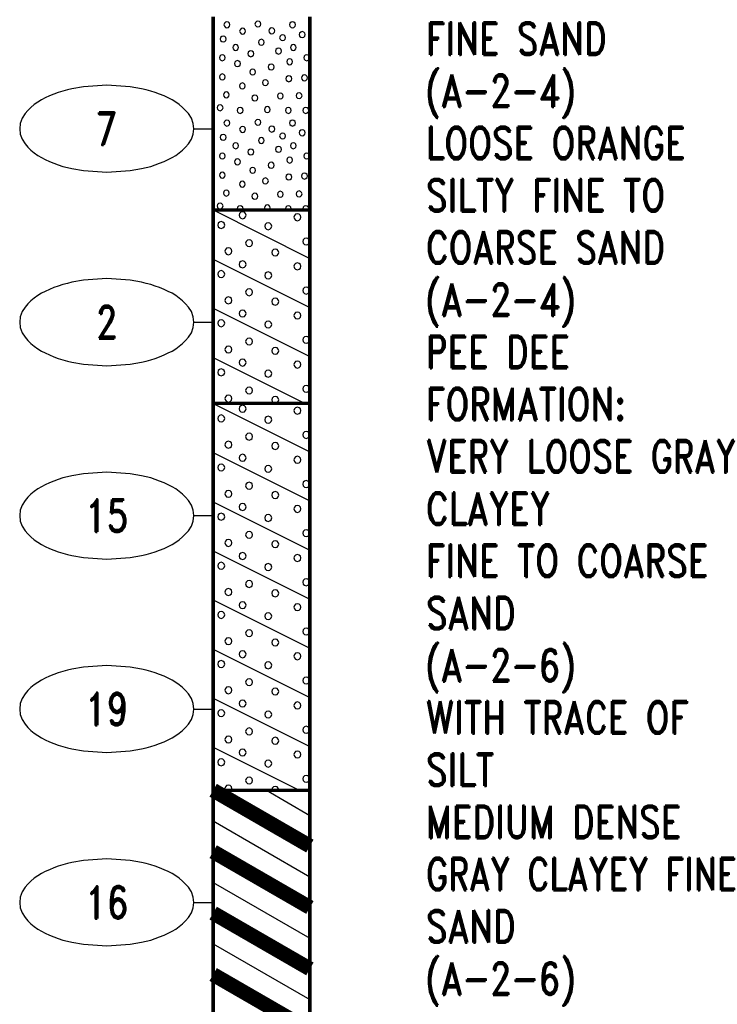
# Model space of a CAD drawing. Extents: x -12 to 875, y 346 to 518.
# Tile 5 of 10: x 413 to 449, y 425 to 475. Entities that reach past the tile are written whole.
import ezdxf
from ezdxf.enums import TextEntityAlignment as Align

# ---------------------------------------------------------------- set-up
doc = ezdxf.new("R2010")
doc.units = 0
doc.linetypes.add('Solid', pattern=[0])
doc.layers.get('0').update_dxf_attribs({"linetype": 'Solid'})
doc.layers.add('EB1-C', color=4, linetype='Solid')
doc.styles.add('ROMAND', font='romand', dxfattribs={"height": 1})

# ---------------------------------------------------------------- blocks, each defined once
blk = doc.blocks.new('DGRFC_NCDOT$NVALUE$ELLIPS')
at = {"color": 7, "linetype": 'Solid'}
blk.add_lwpolyline([(0, -2.5), (1.337, -2.407), (1.998, -2.292), (2.262, -2.231), (2.524, -2.16), (2.783, -2.078), (3.038, -1.985), (3.289, -1.882), (3.536, -1.768), (3.755, -1.657), (3.965, -1.529), (4.165, -1.386), (4.353, -1.227), (4.528, -1.054), (4.689, -0.869), (4.858, -0.606), (4.964, -0.311), (5, 0), (4.964, 0.311), (4.858, 0.606), (4.689, 0.869), (4.528, 1.054), (4.353, 1.227), (4.165, 1.386), (3.965, 1.529), (3.755, 1.657), (3.536, 1.768), (3.289, 1.882), (3.038, 1.985), (2.783, 2.078), (2.524, 2.16), (2.262, 2.231), (1.998, 2.292), (1.337, 2.407), (0, 2.5), (-1.337, 2.407), (-1.998, 2.292), (-2.262, 2.231), (-2.524, 2.16), (-2.783, 2.078), (-3.038, 1.985), (-3.289, 1.882), (-3.536, 1.768), (-3.755, 1.657), (-3.965, 1.529), (-4.165, 1.386), (-4.353, 1.227), (-4.528, 1.054), (-4.689, 0.869), (-4.858, 0.606), (-4.964, 0.311), (-5, 0), (-4.964, -0.311), (-4.858, -0.606), (-4.689, -0.869), (-4.528, -1.054), (-4.353, -1.227), (-4.165, -1.386), (-3.965, -1.529), (-3.755, -1.657), (-3.536, -1.768), (-3.289, -1.882), (-3.038, -1.985), (-2.783, -2.078), (-2.524, -2.16), (-2.262, -2.231), (-1.998, -2.292), (-1.337, -2.407), (0, -2.5)], dxfattribs=at)

msp = doc.modelspace()

# ---------------------------------------------------------------- linework, layer by layer
at = {"layer": 'EB1-C', "color": 7, "linetype": 'Solid', "const_width": 0.178}
for points in [[(422.773, 475.6), (422.773, 465.6)], [(427.773, 465.6), (427.773, 475.6)], [(422.773, 465.6), (427.773, 465.6)], [(422.773, 465.6), (422.773, 455.6)], [(427.773, 455.6), (427.773, 465.6)], [(422.773, 455.6), (427.773, 455.6)], [(422.773, 455.6), (422.773, 435.6)], [(427.773, 435.6), (427.773, 455.6)], [(422.773, 435.6), (427.773, 435.6)], [(422.773, 435.6), (422.773, 415.6)], [(427.773, 415.6), (427.773, 435.6)]]:
    msp.add_lwpolyline(points, dxfattribs=at)
at = {"layer": 'EB1-C', "color": 2, "linetype": 'Solid'}
for points in [[(423.637, 475.175), (423.616, 475.251), (423.561, 475.307), (423.484, 475.327), (423.408, 475.307), (423.352, 475.251), (423.332, 475.175), (423.352, 475.099), (423.408, 475.043), (423.484, 475.022), (423.561, 475.043), (423.616, 475.099), (423.637, 475.175)], [(424.447, 474.844), (424.426, 474.92), (424.371, 474.976), (424.294, 474.997), (424.218, 474.976), (424.162, 474.92), (424.142, 474.844), (424.162, 474.768), (424.218, 474.712), (424.294, 474.692), (424.371, 474.712), (424.426, 474.768), (424.447, 474.844)], [(425.239, 475.214), (425.218, 475.29), (425.163, 475.346), (425.086, 475.366), (425.01, 475.346), (424.954, 475.29), (424.934, 475.214), (424.954, 475.138), (425.01, 475.082), (425.086, 475.062), (425.163, 475.082), (425.218, 475.138), (425.239, 475.214)], [(425.957, 474.862), (425.937, 474.938), (425.881, 474.994), (425.805, 475.015), (425.728, 474.994), (425.673, 474.938), (425.652, 474.862), (425.673, 474.786), (425.728, 474.73), (425.805, 474.71), (425.881, 474.73), (425.937, 474.786), (425.957, 474.862)], [(427.026, 475.175), (427.006, 475.251), (426.95, 475.307), (426.874, 475.327), (426.798, 475.307), (426.742, 475.251), (426.721, 475.175), (426.742, 475.098), (426.798, 475.043), (426.874, 475.022), (426.95, 475.043), (427.006, 475.098), (427.026, 475.175)], [(423.445, 474.439), (423.424, 474.515), (423.368, 474.571), (423.292, 474.591), (423.216, 474.571), (423.16, 474.515), (423.14, 474.439), (423.16, 474.363), (423.216, 474.307), (423.292, 474.287), (423.368, 474.307), (423.424, 474.363), (423.445, 474.439)], [(426.513, 474.508), (426.493, 474.584), (426.437, 474.64), (426.361, 474.66), (426.285, 474.64), (426.229, 474.584), (426.209, 474.508), (426.229, 474.431), (426.285, 474.376), (426.361, 474.355), (426.437, 474.376), (426.493, 474.431), (426.513, 474.508)], [(427.528, 474.67), (427.507, 474.747), (427.452, 474.802), (427.375, 474.823), (427.299, 474.802), (427.243, 474.747), (427.223, 474.67), (427.243, 474.594), (427.299, 474.538), (427.375, 474.518), (427.452, 474.538), (427.507, 474.594), (427.528, 474.67)], [(424.09, 474.002), (424.07, 474.078), (424.014, 474.134), (423.938, 474.154), (423.862, 474.134), (423.806, 474.078), (423.786, 474.002), (423.806, 473.926), (423.862, 473.87), (423.938, 473.849), (424.014, 473.87), (424.07, 473.926), (424.09, 474.002)], [(425.417, 474.273), (425.396, 474.349), (425.34, 474.405), (425.264, 474.425), (425.188, 474.405), (425.132, 474.349), (425.112, 474.273), (425.132, 474.196), (425.188, 474.141), (425.264, 474.12), (425.34, 474.141), (425.396, 474.196), (425.417, 474.273)], [(426.305, 473.816), (426.284, 473.892), (426.229, 473.948), (426.152, 473.969), (426.076, 473.948), (426.02, 473.892), (426, 473.816), (426.02, 473.74), (426.076, 473.684), (426.152, 473.664), (426.229, 473.684), (426.284, 473.74), (426.305, 473.816)], [(427.068, 474.002), (427.047, 474.078), (426.991, 474.134), (426.915, 474.154), (426.839, 474.134), (426.783, 474.078), (426.763, 474.002), (426.783, 473.926), (426.839, 473.87), (426.915, 473.849), (426.991, 473.87), (427.047, 473.926), (427.068, 474.002)], [(423.399, 473.47), (423.378, 473.547), (423.323, 473.602), (423.246, 473.623), (423.17, 473.602), (423.114, 473.547), (423.094, 473.47), (423.114, 473.394), (423.17, 473.338), (423.246, 473.318), (423.323, 473.338), (423.378, 473.394), (423.399, 473.47)], [(424.873, 473.679), (424.853, 473.755), (424.797, 473.811), (424.721, 473.831), (424.645, 473.811), (424.589, 473.755), (424.569, 473.679), (424.589, 473.603), (424.645, 473.547), (424.721, 473.526), (424.797, 473.547), (424.853, 473.603), (424.873, 473.679)], [(427.759, 473.47), (427.739, 473.547), (427.683, 473.602), (427.607, 473.623), (427.531, 473.602), (427.475, 473.547), (427.454, 473.47), (427.475, 473.394), (427.531, 473.338), (427.607, 473.318), (427.683, 473.338), (427.739, 473.394), (427.759, 473.47)], [(424.182, 473.17), (424.161, 473.247), (424.106, 473.302), (424.029, 473.323), (423.953, 473.302), (423.897, 473.247), (423.877, 473.17), (423.897, 473.094), (423.953, 473.038), (424.029, 473.018), (424.106, 473.038), (424.161, 473.094), (424.182, 473.17)], [(425.926, 472.995), (425.906, 473.071), (425.85, 473.127), (425.774, 473.147), (425.697, 473.127), (425.642, 473.071), (425.621, 472.995), (425.642, 472.919), (425.697, 472.863), (425.774, 472.842), (425.85, 472.863), (425.906, 472.919), (425.926, 472.995)], [(426.882, 473.262), (426.862, 473.338), (426.806, 473.394), (426.73, 473.414), (426.653, 473.394), (426.598, 473.338), (426.577, 473.262), (426.598, 473.186), (426.653, 473.13), (426.73, 473.109), (426.806, 473.13), (426.862, 473.186), (426.882, 473.262)], [(423.399, 472.479), (423.378, 472.555), (423.323, 472.611), (423.246, 472.631), (423.17, 472.611), (423.114, 472.555), (423.094, 472.479), (423.114, 472.403), (423.17, 472.347), (423.246, 472.326), (423.323, 472.347), (423.378, 472.403), (423.399, 472.479)], [(424.97, 472.733), (424.95, 472.809), (424.894, 472.865), (424.818, 472.885), (424.741, 472.865), (424.686, 472.809), (424.665, 472.733), (424.686, 472.657), (424.741, 472.601), (424.818, 472.581), (424.894, 472.601), (424.95, 472.657), (424.97, 472.733)], [(426.836, 472.385), (426.816, 472.461), (426.76, 472.517), (426.684, 472.537), (426.608, 472.517), (426.552, 472.461), (426.531, 472.385), (426.552, 472.308), (426.608, 472.253), (426.684, 472.232), (426.76, 472.253), (426.816, 472.308), (426.836, 472.385)], [(427.645, 472.433), (427.624, 472.509), (427.569, 472.565), (427.492, 472.585), (427.416, 472.565), (427.36, 472.509), (427.34, 472.433), (427.36, 472.357), (427.416, 472.301), (427.492, 472.281), (427.569, 472.301), (427.624, 472.357), (427.645, 472.433)], [(424.436, 472.016), (424.416, 472.092), (424.36, 472.148), (424.284, 472.168), (424.208, 472.148), (424.152, 472.092), (424.131, 472.016), (424.152, 471.94), (424.208, 471.884), (424.284, 471.864), (424.36, 471.884), (424.416, 471.94), (424.436, 472.016)], [(425.626, 472.184), (425.606, 472.26), (425.55, 472.316), (425.474, 472.336), (425.397, 472.316), (425.342, 472.26), (425.321, 472.184), (425.342, 472.108), (425.397, 472.052), (425.474, 472.031), (425.55, 472.052), (425.606, 472.108), (425.626, 472.184)], [(423.605, 471.553), (423.584, 471.629), (423.528, 471.685), (423.452, 471.706), (423.376, 471.685), (423.32, 471.629), (423.3, 471.553), (423.32, 471.477), (423.376, 471.421), (423.452, 471.401), (423.528, 471.421), (423.584, 471.477), (423.605, 471.553)], [(425.082, 471.393), (425.061, 471.469), (425.006, 471.525), (424.93, 471.545), (424.853, 471.525), (424.798, 471.469), (424.777, 471.393), (424.798, 471.317), (424.853, 471.261), (424.93, 471.241), (425.006, 471.261), (425.061, 471.317), (425.082, 471.393)], [(426.396, 471.495), (426.376, 471.571), (426.32, 471.627), (426.244, 471.647), (426.168, 471.627), (426.112, 471.571), (426.092, 471.495), (426.112, 471.419), (426.168, 471.363), (426.244, 471.342), (426.32, 471.363), (426.376, 471.419), (426.396, 471.495)], [(427.368, 471.51), (427.347, 471.586), (427.291, 471.642), (427.215, 471.662), (427.139, 471.642), (427.083, 471.586), (427.063, 471.51), (427.083, 471.434), (427.139, 471.378), (427.215, 471.358), (427.291, 471.378), (427.347, 471.434), (427.368, 471.51)], [(423.282, 470.887), (423.261, 470.963), (423.206, 471.019), (423.129, 471.04), (423.053, 471.019), (422.997, 470.963), (422.977, 470.887), (422.997, 470.811), (423.053, 470.755), (423.129, 470.735), (423.206, 470.755), (423.261, 470.811), (423.282, 470.887)], [(424.319, 470.747), (424.299, 470.823), (424.243, 470.879), (424.167, 470.9), (424.091, 470.879), (424.035, 470.823), (424.014, 470.747), (424.035, 470.671), (424.091, 470.615), (424.167, 470.595), (424.243, 470.615), (424.299, 470.671), (424.319, 470.747)], [(425.728, 470.793), (425.707, 470.869), (425.652, 470.925), (425.575, 470.945), (425.499, 470.925), (425.443, 470.869), (425.423, 470.793), (425.443, 470.717), (425.499, 470.661), (425.575, 470.641), (425.652, 470.661), (425.707, 470.717), (425.728, 470.793)], [(426.813, 470.747), (426.793, 470.823), (426.737, 470.879), (426.661, 470.9), (426.585, 470.879), (426.529, 470.823), (426.509, 470.747), (426.529, 470.671), (426.585, 470.615), (426.661, 470.595), (426.737, 470.615), (426.793, 470.671), (426.813, 470.747)], [(427.713, 470.747), (427.693, 470.823), (427.637, 470.879), (427.561, 470.9), (427.485, 470.879), (427.429, 470.823), (427.409, 470.747), (427.429, 470.671), (427.485, 470.615), (427.561, 470.595), (427.637, 470.615), (427.693, 470.671), (427.713, 470.747)], [(423.637, 470.095), (423.616, 470.171), (423.561, 470.227), (423.484, 470.247), (423.408, 470.227), (423.352, 470.171), (423.332, 470.095), (423.352, 470.019), (423.408, 469.963), (423.484, 469.942), (423.561, 469.963), (423.616, 470.019), (423.637, 470.095)], [(424.447, 469.764), (424.426, 469.84), (424.371, 469.896), (424.294, 469.917), (424.218, 469.896), (424.162, 469.84), (424.142, 469.764), (424.162, 469.688), (424.218, 469.632), (424.294, 469.612), (424.371, 469.632), (424.426, 469.688), (424.447, 469.764)], [(425.239, 470.134), (425.218, 470.21), (425.163, 470.266), (425.086, 470.286), (425.01, 470.266), (424.954, 470.21), (424.934, 470.134), (424.954, 470.058), (425.01, 470.002), (425.086, 469.982), (425.163, 470.002), (425.218, 470.058), (425.239, 470.134)], [(425.957, 469.782), (425.937, 469.858), (425.881, 469.914), (425.805, 469.935), (425.728, 469.914), (425.673, 469.858), (425.652, 469.782), (425.673, 469.706), (425.728, 469.65), (425.805, 469.63), (425.881, 469.65), (425.937, 469.706), (425.957, 469.782)], [(427.026, 470.095), (427.006, 470.171), (426.95, 470.227), (426.874, 470.247), (426.798, 470.227), (426.742, 470.171), (426.721, 470.095), (426.742, 470.018), (426.798, 469.963), (426.874, 469.942), (426.95, 469.963), (427.006, 470.018), (427.026, 470.095)], [(423.445, 469.359), (423.424, 469.435), (423.368, 469.491), (423.292, 469.511), (423.216, 469.491), (423.16, 469.435), (423.14, 469.359), (423.16, 469.283), (423.216, 469.227), (423.292, 469.207), (423.368, 469.227), (423.424, 469.283), (423.445, 469.359)], [(426.513, 469.428), (426.493, 469.504), (426.437, 469.56), (426.361, 469.58), (426.285, 469.56), (426.229, 469.504), (426.209, 469.428), (426.229, 469.351), (426.285, 469.296), (426.361, 469.275), (426.437, 469.296), (426.493, 469.351), (426.513, 469.428)], [(427.528, 469.59), (427.507, 469.667), (427.452, 469.722), (427.375, 469.743), (427.299, 469.722), (427.243, 469.667), (427.223, 469.59), (427.243, 469.514), (427.299, 469.458), (427.375, 469.438), (427.452, 469.458), (427.507, 469.514), (427.528, 469.59)], [(424.09, 468.922), (424.07, 468.998), (424.014, 469.054), (423.938, 469.074), (423.862, 469.054), (423.806, 468.998), (423.786, 468.922), (423.806, 468.846), (423.862, 468.79), (423.938, 468.769), (424.014, 468.79), (424.07, 468.846), (424.09, 468.922)], [(425.417, 469.193), (425.396, 469.269), (425.34, 469.325), (425.264, 469.345), (425.188, 469.325), (425.132, 469.269), (425.112, 469.193), (425.132, 469.116), (425.188, 469.061), (425.264, 469.04), (425.34, 469.061), (425.396, 469.116), (425.417, 469.193)], [(426.305, 468.736), (426.284, 468.812), (426.229, 468.868), (426.152, 468.889), (426.076, 468.868), (426.02, 468.812), (426, 468.736), (426.02, 468.66), (426.076, 468.604), (426.152, 468.584), (426.229, 468.604), (426.284, 468.66), (426.305, 468.736)], [(427.068, 468.922), (427.047, 468.998), (426.991, 469.054), (426.915, 469.074), (426.839, 469.054), (426.783, 468.998), (426.763, 468.922), (426.783, 468.846), (426.839, 468.79), (426.915, 468.769), (426.991, 468.79), (427.047, 468.846), (427.068, 468.922)], [(423.399, 468.39), (423.378, 468.467), (423.323, 468.522), (423.246, 468.543), (423.17, 468.522), (423.114, 468.467), (423.094, 468.39), (423.114, 468.314), (423.17, 468.258), (423.246, 468.238), (423.323, 468.258), (423.378, 468.314), (423.399, 468.39)], [(424.873, 468.599), (424.853, 468.675), (424.797, 468.731), (424.721, 468.751), (424.645, 468.731), (424.589, 468.675), (424.569, 468.599), (424.589, 468.523), (424.645, 468.467), (424.721, 468.446), (424.797, 468.467), (424.853, 468.523), (424.873, 468.599)], [(426.882, 468.182), (426.862, 468.258), (426.806, 468.314), (426.73, 468.334), (426.653, 468.314), (426.598, 468.258), (426.577, 468.182), (426.598, 468.106), (426.653, 468.05), (426.73, 468.029), (426.806, 468.05), (426.862, 468.106), (426.882, 468.182)], [(427.759, 468.39), (427.739, 468.467), (427.683, 468.522), (427.607, 468.543), (427.531, 468.522), (427.475, 468.467), (427.454, 468.39), (427.475, 468.314), (427.531, 468.258), (427.607, 468.238), (427.683, 468.258), (427.739, 468.314), (427.759, 468.39)], [(424.182, 468.09), (424.161, 468.167), (424.106, 468.222), (424.029, 468.243), (423.953, 468.222), (423.897, 468.167), (423.877, 468.09), (423.897, 468.014), (423.953, 467.958), (424.029, 467.938), (424.106, 467.958), (424.161, 468.014), (424.182, 468.09)], [(425.926, 467.915), (425.906, 467.991), (425.85, 468.047), (425.774, 468.067), (425.697, 468.047), (425.642, 467.991), (425.621, 467.915), (425.642, 467.839), (425.697, 467.783), (425.774, 467.762), (425.85, 467.783), (425.906, 467.839), (425.926, 467.915)], [(423.399, 467.399), (423.378, 467.475), (423.323, 467.531), (423.246, 467.551), (423.17, 467.531), (423.114, 467.475), (423.094, 467.399), (423.114, 467.323), (423.17, 467.267), (423.246, 467.246), (423.323, 467.267), (423.378, 467.323), (423.399, 467.399)], [(424.97, 467.653), (424.95, 467.729), (424.894, 467.785), (424.818, 467.805), (424.741, 467.785), (424.686, 467.729), (424.665, 467.653), (424.686, 467.577), (424.741, 467.521), (424.818, 467.501), (424.894, 467.521), (424.95, 467.577), (424.97, 467.653)], [(426.836, 467.305), (426.816, 467.381), (426.76, 467.437), (426.684, 467.457), (426.608, 467.437), (426.552, 467.381), (426.531, 467.305), (426.552, 467.228), (426.608, 467.173), (426.684, 467.152), (426.76, 467.173), (426.816, 467.228), (426.836, 467.305)], [(427.645, 467.353), (427.624, 467.429), (427.569, 467.485), (427.492, 467.505), (427.416, 467.485), (427.36, 467.429), (427.34, 467.353), (427.36, 467.277), (427.416, 467.221), (427.492, 467.201), (427.569, 467.221), (427.624, 467.277), (427.645, 467.353)], [(424.436, 466.936), (424.416, 467.012), (424.36, 467.068), (424.284, 467.088), (424.208, 467.068), (424.152, 467.012), (424.131, 466.936), (424.152, 466.86), (424.208, 466.804), (424.284, 466.784), (424.36, 466.804), (424.416, 466.86), (424.436, 466.936)], [(425.626, 467.104), (425.606, 467.18), (425.55, 467.236), (425.474, 467.256), (425.397, 467.236), (425.342, 467.18), (425.321, 467.104), (425.342, 467.028), (425.397, 466.972), (425.474, 466.951), (425.55, 466.972), (425.606, 467.028), (425.626, 467.104)], [(423.605, 466.473), (423.584, 466.549), (423.528, 466.605), (423.452, 466.626), (423.376, 466.605), (423.32, 466.549), (423.3, 466.473), (423.32, 466.397), (423.376, 466.341), (423.452, 466.321), (423.528, 466.341), (423.584, 466.397), (423.605, 466.473)], [(425.082, 466.313), (425.061, 466.389), (425.006, 466.445), (424.93, 466.465), (424.853, 466.445), (424.798, 466.389), (424.777, 466.313), (424.798, 466.237), (424.853, 466.181), (424.93, 466.161), (425.006, 466.181), (425.061, 466.237), (425.082, 466.313)], [(426.396, 466.415), (426.376, 466.491), (426.32, 466.547), (426.244, 466.567), (426.168, 466.547), (426.112, 466.491), (426.092, 466.415), (426.112, 466.339), (426.168, 466.283), (426.244, 466.262), (426.32, 466.283), (426.376, 466.339), (426.396, 466.415)], [(427.368, 466.43), (427.347, 466.506), (427.291, 466.562), (427.215, 466.582), (427.139, 466.562), (427.083, 466.506), (427.063, 466.43), (427.083, 466.354), (427.139, 466.298), (427.215, 466.278), (427.291, 466.298), (427.347, 466.354), (427.368, 466.43)], [(423.282, 465.807), (423.261, 465.883), (423.206, 465.939), (423.129, 465.96), (423.053, 465.939), (422.997, 465.883), (422.977, 465.807), (422.997, 465.731), (423.053, 465.675), (423.129, 465.655), (423.206, 465.675), (423.261, 465.731), (423.282, 465.807)], [(424.319, 465.667), (424.299, 465.743), (424.243, 465.799), (424.167, 465.82), (424.091, 465.799), (424.035, 465.743), (424.014, 465.667), (424.032, 465.6), (424.301, 465.6), (424.319, 465.667)], [(425.707, 465.637), (425.728, 465.713), (425.707, 465.789), (425.652, 465.845), (425.575, 465.865), (425.499, 465.845), (425.443, 465.789), (425.423, 465.713), (425.443, 465.637), (425.48, 465.6), (425.67, 465.6), (425.707, 465.637)], [(426.813, 465.667), (426.793, 465.743), (426.737, 465.799), (426.661, 465.82), (426.585, 465.799), (426.529, 465.743), (426.509, 465.667), (426.527, 465.6), (426.795, 465.6), (426.813, 465.667)], [(427.713, 465.667), (427.693, 465.743), (427.637, 465.799), (427.561, 465.82), (427.485, 465.799), (427.429, 465.743), (427.409, 465.667), (427.427, 465.6), (427.695, 465.6), (427.713, 465.667)], [(422.773, 465.6), (427.773, 463.1)], [(424.474, 465.327), (424.451, 465.416), (424.386, 465.481), (424.297, 465.505), (424.208, 465.481), (424.143, 465.416), (424.119, 465.327), (424.143, 465.238), (424.208, 465.173), (424.297, 465.15), (424.386, 465.173), (424.451, 465.238), (424.474, 465.327)], [(427.304, 465.225), (427.28, 465.314), (427.215, 465.379), (427.126, 465.403), (427.037, 465.379), (426.972, 465.314), (426.949, 465.225), (426.972, 465.137), (427.037, 465.072), (427.126, 465.048), (427.215, 465.072), (427.28, 465.137), (427.304, 465.225)], [(423.368, 464.824), (423.344, 464.913), (423.279, 464.978), (423.19, 465.002), (423.102, 464.978), (423.036, 464.913), (423.013, 464.824), (423.036, 464.735), (423.102, 464.67), (423.19, 464.646), (423.279, 464.67), (423.344, 464.735), (423.368, 464.824)], [(425.799, 464.758), (425.775, 464.847), (425.71, 464.912), (425.621, 464.935), (425.532, 464.912), (425.467, 464.847), (425.443, 464.758), (425.467, 464.669), (425.532, 464.604), (425.621, 464.58), (425.71, 464.604), (425.775, 464.669), (425.799, 464.758)], [(424.807, 463.883), (424.784, 463.972), (424.718, 464.037), (424.63, 464.061), (424.541, 464.037), (424.476, 463.972), (424.452, 463.883), (424.476, 463.794), (424.541, 463.729), (424.63, 463.705), (424.718, 463.729), (424.784, 463.794), (424.807, 463.883)], [(427.757, 463.969), (427.733, 464.058), (427.668, 464.123), (427.579, 464.147), (427.49, 464.123), (427.425, 464.058), (427.401, 463.969), (427.425, 463.881), (427.49, 463.816), (427.579, 463.792), (427.668, 463.816), (427.733, 463.881), (427.757, 463.969)], [(423.737, 463.466), (423.713, 463.555), (423.648, 463.62), (423.559, 463.644), (423.47, 463.62), (423.405, 463.555), (423.381, 463.466), (423.405, 463.377), (423.47, 463.312), (423.559, 463.288), (423.648, 463.312), (423.713, 463.377), (423.737, 463.466)], [(426.162, 463.4), (426.139, 463.489), (426.074, 463.554), (425.985, 463.578), (425.896, 463.554), (425.831, 463.489), (425.807, 463.4), (425.831, 463.311), (425.896, 463.246), (425.985, 463.222), (426.074, 463.246), (426.139, 463.311), (426.162, 463.4)], [(422.773, 463.06), (427.773, 460.56)], [(424.474, 462.79), (424.45, 462.879), (424.385, 462.944), (424.296, 462.968), (424.208, 462.944), (424.142, 462.879), (424.119, 462.79), (424.142, 462.701), (424.208, 462.636), (424.296, 462.612), (424.385, 462.636), (424.45, 462.701), (424.474, 462.79)], [(427.304, 462.688), (427.28, 462.777), (427.215, 462.842), (427.126, 462.866), (427.037, 462.842), (426.972, 462.777), (426.949, 462.688), (426.972, 462.599), (427.037, 462.534), (427.126, 462.51), (427.215, 462.534), (427.28, 462.599), (427.304, 462.688)], [(423.368, 462.286), (423.344, 462.375), (423.279, 462.44), (423.19, 462.464), (423.102, 462.44), (423.036, 462.375), (423.013, 462.286), (423.036, 462.197), (423.102, 462.132), (423.19, 462.109), (423.279, 462.132), (423.344, 462.197), (423.368, 462.286)], [(425.799, 462.22), (425.775, 462.309), (425.71, 462.374), (425.621, 462.398), (425.532, 462.374), (425.467, 462.309), (425.443, 462.22), (425.467, 462.131), (425.532, 462.066), (425.621, 462.042), (425.71, 462.066), (425.775, 462.131), (425.799, 462.22)], [(424.807, 461.346), (424.784, 461.434), (424.718, 461.5), (424.63, 461.523), (424.541, 461.5), (424.476, 461.434), (424.452, 461.346), (424.476, 461.257), (424.541, 461.192), (424.63, 461.168), (424.718, 461.192), (424.784, 461.257), (424.807, 461.346)], [(427.757, 461.432), (427.733, 461.521), (427.668, 461.586), (427.579, 461.61), (427.49, 461.586), (427.425, 461.521), (427.401, 461.432), (427.425, 461.343), (427.49, 461.278), (427.579, 461.254), (427.668, 461.278), (427.733, 461.343), (427.757, 461.432)], [(423.737, 460.929), (423.713, 461.018), (423.648, 461.083), (423.559, 461.106), (423.47, 461.083), (423.405, 461.018), (423.381, 460.929), (423.405, 460.84), (423.47, 460.775), (423.559, 460.751), (423.648, 460.775), (423.713, 460.84), (423.737, 460.929)], [(426.162, 460.862), (426.139, 460.951), (426.074, 461.016), (425.985, 461.04), (425.896, 461.016), (425.831, 460.951), (425.807, 460.862), (425.831, 460.774), (425.896, 460.709), (425.985, 460.685), (426.074, 460.709), (426.139, 460.774), (426.162, 460.862)], [(422.773, 460.52), (427.773, 458.02)], [(424.474, 460.247), (424.451, 460.336), (424.386, 460.401), (424.297, 460.425), (424.208, 460.401), (424.143, 460.336), (424.119, 460.247), (424.143, 460.158), (424.208, 460.093), (424.297, 460.07), (424.386, 460.093), (424.451, 460.158), (424.474, 460.247)], [(427.304, 460.145), (427.28, 460.234), (427.215, 460.299), (427.126, 460.323), (427.037, 460.299), (426.972, 460.234), (426.949, 460.145), (426.972, 460.057), (427.037, 459.992), (427.126, 459.968), (427.215, 459.992), (427.28, 460.057), (427.304, 460.145)], [(423.368, 459.744), (423.344, 459.833), (423.279, 459.898), (423.19, 459.922), (423.102, 459.898), (423.036, 459.833), (423.013, 459.744), (423.036, 459.655), (423.102, 459.59), (423.19, 459.566), (423.279, 459.59), (423.344, 459.655), (423.368, 459.744)], [(425.799, 459.678), (425.775, 459.767), (425.71, 459.832), (425.621, 459.855), (425.532, 459.832), (425.467, 459.767), (425.443, 459.678), (425.467, 459.589), (425.532, 459.524), (425.621, 459.5), (425.71, 459.524), (425.775, 459.589), (425.799, 459.678)], [(424.807, 458.803), (424.784, 458.892), (424.718, 458.957), (424.63, 458.981), (424.541, 458.957), (424.476, 458.892), (424.452, 458.803), (424.476, 458.714), (424.541, 458.649), (424.63, 458.625), (424.718, 458.649), (424.784, 458.714), (424.807, 458.803)], [(427.757, 458.889), (427.733, 458.978), (427.668, 459.043), (427.579, 459.067), (427.49, 459.043), (427.425, 458.978), (427.401, 458.889), (427.425, 458.801), (427.49, 458.736), (427.579, 458.712), (427.668, 458.736), (427.733, 458.801), (427.757, 458.889)], [(423.737, 458.386), (423.713, 458.475), (423.648, 458.54), (423.559, 458.564), (423.47, 458.54), (423.405, 458.475), (423.381, 458.386), (423.405, 458.297), (423.47, 458.232), (423.559, 458.208), (423.648, 458.232), (423.713, 458.297), (423.737, 458.386)], [(426.162, 458.32), (426.139, 458.409), (426.074, 458.474), (425.985, 458.498), (425.896, 458.474), (425.831, 458.409), (425.807, 458.32), (425.831, 458.231), (425.896, 458.166), (425.985, 458.142), (426.074, 458.166), (426.139, 458.231), (426.162, 458.32)], [(422.773, 457.98), (427.533, 455.6)], [(424.474, 457.71), (424.45, 457.799), (424.385, 457.864), (424.296, 457.888), (424.208, 457.864), (424.142, 457.799), (424.119, 457.71), (424.142, 457.621), (424.208, 457.556), (424.296, 457.532), (424.385, 457.556), (424.45, 457.621), (424.474, 457.71)], [(427.304, 457.608), (427.28, 457.697), (427.215, 457.762), (427.126, 457.786), (427.037, 457.762), (426.972, 457.697), (426.949, 457.608), (426.972, 457.519), (427.037, 457.454), (427.126, 457.43), (427.215, 457.454), (427.28, 457.519), (427.304, 457.608)], [(423.368, 457.206), (423.344, 457.295), (423.279, 457.36), (423.19, 457.384), (423.102, 457.36), (423.036, 457.295), (423.013, 457.206), (423.036, 457.117), (423.102, 457.052), (423.19, 457.029), (423.279, 457.052), (423.344, 457.117), (423.368, 457.206)], [(425.799, 457.14), (425.775, 457.229), (425.71, 457.294), (425.621, 457.318), (425.532, 457.294), (425.467, 457.229), (425.443, 457.14), (425.467, 457.051), (425.532, 456.986), (425.621, 456.962), (425.71, 456.986), (425.775, 457.051), (425.799, 457.14)], [(424.807, 456.266), (424.784, 456.354), (424.718, 456.42), (424.63, 456.443), (424.541, 456.42), (424.476, 456.354), (424.452, 456.266), (424.476, 456.177), (424.541, 456.112), (424.63, 456.088), (424.718, 456.112), (424.784, 456.177), (424.807, 456.266)], [(427.757, 456.352), (427.733, 456.441), (427.668, 456.506), (427.579, 456.53), (427.49, 456.506), (427.425, 456.441), (427.401, 456.352), (427.425, 456.263), (427.49, 456.198), (427.579, 456.174), (427.668, 456.198), (427.733, 456.263), (427.757, 456.352)], [(423.737, 455.849), (423.713, 455.938), (423.648, 456.003), (423.559, 456.026), (423.47, 456.003), (423.405, 455.938), (423.381, 455.849), (423.405, 455.76), (423.47, 455.695), (423.559, 455.671), (423.648, 455.695), (423.713, 455.76), (423.737, 455.849)], [(426.162, 455.782), (426.139, 455.871), (426.074, 455.936), (425.985, 455.96), (425.896, 455.936), (425.831, 455.871), (425.807, 455.782), (425.831, 455.694), (425.896, 455.629), (425.985, 455.605), (426.074, 455.629), (426.139, 455.694), (426.162, 455.782)], [(422.773, 455.6), (427.773, 453.1)], [(424.474, 455.327), (424.451, 455.416), (424.386, 455.481), (424.297, 455.505), (424.208, 455.481), (424.143, 455.416), (424.119, 455.327), (424.143, 455.238), (424.208, 455.173), (424.297, 455.15), (424.386, 455.173), (424.451, 455.238), (424.474, 455.327)], [(427.304, 455.225), (427.28, 455.314), (427.215, 455.379), (427.126, 455.403), (427.037, 455.379), (426.972, 455.314), (426.949, 455.225), (426.972, 455.137), (427.037, 455.072), (427.126, 455.048), (427.215, 455.072), (427.28, 455.137), (427.304, 455.225)], [(423.368, 454.824), (423.344, 454.913), (423.279, 454.978), (423.19, 455.002), (423.102, 454.978), (423.036, 454.913), (423.013, 454.824), (423.036, 454.735), (423.102, 454.67), (423.19, 454.646), (423.279, 454.67), (423.344, 454.735), (423.368, 454.824)], [(425.799, 454.758), (425.775, 454.847), (425.71, 454.912), (425.621, 454.935), (425.532, 454.912), (425.467, 454.847), (425.443, 454.758), (425.467, 454.669), (425.532, 454.604), (425.621, 454.58), (425.71, 454.604), (425.775, 454.669), (425.799, 454.758)], [(427.757, 453.969), (427.733, 454.058), (427.668, 454.123), (427.579, 454.147), (427.49, 454.123), (427.425, 454.058), (427.401, 453.969), (427.425, 453.881), (427.49, 453.816), (427.579, 453.792), (427.668, 453.816), (427.733, 453.881), (427.757, 453.969)], [(423.737, 453.466), (423.713, 453.555), (423.648, 453.62), (423.559, 453.644), (423.47, 453.62), (423.405, 453.555), (423.381, 453.466), (423.405, 453.377), (423.47, 453.312), (423.559, 453.288), (423.648, 453.312), (423.713, 453.377), (423.737, 453.466)], [(424.807, 453.883), (424.784, 453.972), (424.718, 454.037), (424.63, 454.061), (424.541, 454.037), (424.476, 453.972), (424.452, 453.883), (424.476, 453.794), (424.541, 453.729), (424.63, 453.705), (424.718, 453.729), (424.784, 453.794), (424.807, 453.883)], [(426.162, 453.4), (426.139, 453.489), (426.074, 453.554), (425.985, 453.578), (425.896, 453.554), (425.831, 453.489), (425.807, 453.4), (425.831, 453.311), (425.896, 453.246), (425.985, 453.222), (426.074, 453.246), (426.139, 453.311), (426.162, 453.4)], [(422.773, 453.06), (427.773, 450.56)], [(424.474, 452.79), (424.45, 452.879), (424.385, 452.944), (424.296, 452.968), (424.208, 452.944), (424.142, 452.879), (424.119, 452.79), (424.142, 452.701), (424.208, 452.636), (424.296, 452.612), (424.385, 452.636), (424.45, 452.701), (424.474, 452.79)], [(427.304, 452.688), (427.28, 452.777), (427.215, 452.842), (427.126, 452.866), (427.037, 452.842), (426.972, 452.777), (426.949, 452.688), (426.972, 452.599), (427.037, 452.534), (427.126, 452.51), (427.215, 452.534), (427.28, 452.599), (427.304, 452.688)], [(423.368, 452.286), (423.344, 452.375), (423.279, 452.44), (423.19, 452.464), (423.102, 452.44), (423.036, 452.375), (423.013, 452.286), (423.036, 452.197), (423.102, 452.132), (423.19, 452.109), (423.279, 452.132), (423.344, 452.197), (423.368, 452.286)], [(425.799, 452.22), (425.775, 452.309), (425.71, 452.374), (425.621, 452.398), (425.532, 452.374), (425.467, 452.309), (425.443, 452.22), (425.467, 452.131), (425.532, 452.066), (425.621, 452.042), (425.71, 452.066), (425.775, 452.131), (425.799, 452.22)], [(427.757, 451.432), (427.733, 451.521), (427.668, 451.586), (427.579, 451.61), (427.49, 451.586), (427.425, 451.521), (427.401, 451.432), (427.425, 451.343), (427.49, 451.278), (427.579, 451.254), (427.668, 451.278), (427.733, 451.343), (427.757, 451.432)], [(423.737, 450.929), (423.713, 451.018), (423.648, 451.083), (423.559, 451.106), (423.47, 451.083), (423.405, 451.018), (423.381, 450.929), (423.405, 450.84), (423.47, 450.775), (423.559, 450.751), (423.648, 450.775), (423.713, 450.84), (423.737, 450.929)], [(424.807, 451.346), (424.784, 451.434), (424.718, 451.5), (424.63, 451.523), (424.541, 451.5), (424.476, 451.434), (424.452, 451.346), (424.476, 451.257), (424.541, 451.192), (424.63, 451.168), (424.718, 451.192), (424.784, 451.257), (424.807, 451.346)], [(426.162, 450.862), (426.139, 450.951), (426.074, 451.016), (425.985, 451.04), (425.896, 451.016), (425.831, 450.951), (425.807, 450.862), (425.831, 450.774), (425.896, 450.709), (425.985, 450.685), (426.074, 450.709), (426.139, 450.774), (426.162, 450.862)], [(422.773, 450.52), (427.773, 448.02)], [(424.474, 450.247), (424.451, 450.336), (424.386, 450.401), (424.297, 450.425), (424.208, 450.401), (424.143, 450.336), (424.119, 450.247), (424.143, 450.158), (424.208, 450.093), (424.297, 450.07), (424.386, 450.093), (424.451, 450.158), (424.474, 450.247)], [(427.304, 450.145), (427.28, 450.234), (427.215, 450.299), (427.126, 450.323), (427.037, 450.299), (426.972, 450.234), (426.949, 450.145), (426.972, 450.057), (427.037, 449.992), (427.126, 449.968), (427.215, 449.992), (427.28, 450.057), (427.304, 450.145)], [(423.368, 449.744), (423.344, 449.833), (423.279, 449.898), (423.19, 449.922), (423.102, 449.898), (423.036, 449.833), (423.013, 449.744), (423.036, 449.655), (423.102, 449.59), (423.19, 449.566), (423.279, 449.59), (423.344, 449.655), (423.368, 449.744)], [(425.799, 449.678), (425.775, 449.767), (425.71, 449.832), (425.621, 449.855), (425.532, 449.832), (425.467, 449.767), (425.443, 449.678), (425.467, 449.589), (425.532, 449.524), (425.621, 449.5), (425.71, 449.524), (425.775, 449.589), (425.799, 449.678)], [(427.757, 448.889), (427.733, 448.978), (427.668, 449.043), (427.579, 449.067), (427.49, 449.043), (427.425, 448.978), (427.401, 448.889), (427.425, 448.801), (427.49, 448.736), (427.579, 448.712), (427.668, 448.736), (427.733, 448.801), (427.757, 448.889)], [(423.737, 448.386), (423.713, 448.475), (423.648, 448.54), (423.559, 448.564), (423.47, 448.54), (423.405, 448.475), (423.381, 448.386), (423.405, 448.297), (423.47, 448.232), (423.559, 448.208), (423.648, 448.232), (423.713, 448.297), (423.737, 448.386)], [(424.807, 448.803), (424.784, 448.892), (424.718, 448.957), (424.63, 448.981), (424.541, 448.957), (424.476, 448.892), (424.452, 448.803), (424.476, 448.714), (424.541, 448.649), (424.63, 448.625), (424.718, 448.649), (424.784, 448.714), (424.807, 448.803)], [(426.162, 448.32), (426.139, 448.409), (426.074, 448.474), (425.985, 448.498), (425.896, 448.474), (425.831, 448.409), (425.807, 448.32), (425.831, 448.231), (425.896, 448.166), (425.985, 448.142), (426.074, 448.166), (426.139, 448.231), (426.162, 448.32)], [(422.773, 447.98), (427.773, 445.48)], [(424.474, 447.71), (424.45, 447.799), (424.385, 447.864), (424.296, 447.888), (424.208, 447.864), (424.142, 447.799), (424.119, 447.71), (424.142, 447.621), (424.208, 447.556), (424.296, 447.532), (424.385, 447.556), (424.45, 447.621), (424.474, 447.71)], [(427.304, 447.608), (427.28, 447.697), (427.215, 447.762), (427.126, 447.786), (427.037, 447.762), (426.972, 447.697), (426.949, 447.608), (426.972, 447.519), (427.037, 447.454), (427.126, 447.43), (427.215, 447.454), (427.28, 447.519), (427.304, 447.608)], [(423.368, 447.206), (423.344, 447.295), (423.279, 447.36), (423.19, 447.384), (423.102, 447.36), (423.036, 447.295), (423.013, 447.206), (423.036, 447.117), (423.102, 447.052), (423.19, 447.029), (423.279, 447.052), (423.344, 447.117), (423.368, 447.206)], [(425.799, 447.14), (425.775, 447.229), (425.71, 447.294), (425.621, 447.318), (425.532, 447.294), (425.467, 447.229), (425.443, 447.14), (425.467, 447.051), (425.532, 446.986), (425.621, 446.962), (425.71, 446.986), (425.775, 447.051), (425.799, 447.14)], [(427.757, 446.352), (427.733, 446.441), (427.668, 446.506), (427.579, 446.53), (427.49, 446.506), (427.425, 446.441), (427.401, 446.352), (427.425, 446.263), (427.49, 446.198), (427.579, 446.174), (427.668, 446.198), (427.733, 446.263), (427.757, 446.352)], [(423.737, 445.849), (423.713, 445.938), (423.648, 446.003), (423.559, 446.026), (423.47, 446.003), (423.405, 445.938), (423.381, 445.849), (423.405, 445.76), (423.47, 445.695), (423.559, 445.671), (423.648, 445.695), (423.713, 445.76), (423.737, 445.849)], [(424.807, 446.266), (424.784, 446.354), (424.718, 446.42), (424.63, 446.443), (424.541, 446.42), (424.476, 446.354), (424.452, 446.266), (424.476, 446.177), (424.541, 446.112), (424.63, 446.088), (424.718, 446.112), (424.784, 446.177), (424.807, 446.266)], [(426.162, 445.782), (426.139, 445.871), (426.074, 445.936), (425.985, 445.96), (425.896, 445.936), (425.831, 445.871), (425.807, 445.782), (425.831, 445.694), (425.896, 445.629), (425.985, 445.605), (426.074, 445.629), (426.139, 445.694), (426.162, 445.782)], [(422.773, 445.44), (427.773, 442.94)], [(424.474, 445.167), (424.451, 445.256), (424.386, 445.321), (424.297, 445.345), (424.208, 445.321), (424.143, 445.256), (424.119, 445.167), (424.143, 445.078), (424.208, 445.013), (424.297, 444.99), (424.386, 445.013), (424.451, 445.078), (424.474, 445.167)], [(427.304, 445.065), (427.28, 445.154), (427.215, 445.219), (427.126, 445.243), (427.037, 445.219), (426.972, 445.154), (426.949, 445.065), (426.972, 444.977), (427.037, 444.912), (427.126, 444.888), (427.215, 444.912), (427.28, 444.977), (427.304, 445.065)], [(423.368, 444.664), (423.344, 444.753), (423.279, 444.818), (423.19, 444.842), (423.102, 444.818), (423.036, 444.753), (423.013, 444.664), (423.036, 444.575), (423.102, 444.51), (423.19, 444.486), (423.279, 444.51), (423.344, 444.575), (423.368, 444.664)], [(425.799, 444.598), (425.775, 444.687), (425.71, 444.752), (425.621, 444.775), (425.532, 444.752), (425.467, 444.687), (425.443, 444.598), (425.467, 444.509), (425.532, 444.444), (425.621, 444.42), (425.71, 444.444), (425.775, 444.509), (425.799, 444.598)], [(424.807, 443.723), (424.784, 443.812), (424.718, 443.877), (424.63, 443.901), (424.541, 443.877), (424.476, 443.812), (424.452, 443.723), (424.476, 443.634), (424.541, 443.569), (424.63, 443.545), (424.718, 443.569), (424.784, 443.634), (424.807, 443.723)], [(427.757, 443.809), (427.733, 443.898), (427.668, 443.963), (427.579, 443.987), (427.49, 443.963), (427.425, 443.898), (427.401, 443.809), (427.425, 443.721), (427.49, 443.656), (427.579, 443.632), (427.668, 443.656), (427.733, 443.721), (427.757, 443.809)], [(423.737, 443.306), (423.713, 443.395), (423.648, 443.46), (423.559, 443.484), (423.47, 443.46), (423.405, 443.395), (423.381, 443.306), (423.405, 443.217), (423.47, 443.152), (423.559, 443.128), (423.648, 443.152), (423.713, 443.217), (423.737, 443.306)], [(426.162, 443.24), (426.139, 443.329), (426.074, 443.394), (425.985, 443.418), (425.896, 443.394), (425.831, 443.329), (425.807, 443.24), (425.831, 443.151), (425.896, 443.086), (425.985, 443.062), (426.074, 443.086), (426.139, 443.151), (426.162, 443.24)], [(422.773, 442.9), (427.773, 440.4)], [(424.474, 442.63), (424.45, 442.719), (424.385, 442.784), (424.296, 442.808), (424.208, 442.784), (424.142, 442.719), (424.119, 442.63), (424.142, 442.541), (424.208, 442.476), (424.296, 442.452), (424.385, 442.476), (424.45, 442.541), (424.474, 442.63)], [(427.304, 442.528), (427.28, 442.617), (427.215, 442.682), (427.126, 442.706), (427.037, 442.682), (426.972, 442.617), (426.949, 442.528), (426.972, 442.439), (427.037, 442.374), (427.126, 442.35), (427.215, 442.374), (427.28, 442.439), (427.304, 442.528)], [(423.368, 442.126), (423.344, 442.215), (423.279, 442.28), (423.19, 442.304), (423.102, 442.28), (423.036, 442.215), (423.013, 442.126), (423.036, 442.037), (423.102, 441.972), (423.19, 441.949), (423.279, 441.972), (423.344, 442.037), (423.368, 442.126)], [(425.799, 442.06), (425.775, 442.149), (425.71, 442.214), (425.621, 442.238), (425.532, 442.214), (425.467, 442.149), (425.443, 442.06), (425.467, 441.971), (425.532, 441.906), (425.621, 441.882), (425.71, 441.906), (425.775, 441.971), (425.799, 442.06)], [(424.807, 441.186), (424.784, 441.274), (424.718, 441.34), (424.63, 441.363), (424.541, 441.34), (424.476, 441.274), (424.452, 441.186), (424.476, 441.097), (424.541, 441.032), (424.63, 441.008), (424.718, 441.032), (424.784, 441.097), (424.807, 441.186)], [(427.757, 441.272), (427.733, 441.361), (427.668, 441.426), (427.579, 441.45), (427.49, 441.426), (427.425, 441.361), (427.401, 441.272), (427.425, 441.183), (427.49, 441.118), (427.579, 441.094), (427.668, 441.118), (427.733, 441.183), (427.757, 441.272)], [(423.737, 440.769), (423.713, 440.858), (423.648, 440.923), (423.559, 440.946), (423.47, 440.923), (423.405, 440.858), (423.381, 440.769), (423.405, 440.68), (423.47, 440.615), (423.559, 440.591), (423.648, 440.615), (423.713, 440.68), (423.737, 440.769)], [(426.162, 440.702), (426.139, 440.791), (426.074, 440.856), (425.985, 440.88), (425.896, 440.856), (425.831, 440.791), (425.807, 440.702), (425.831, 440.614), (425.896, 440.549), (425.985, 440.525), (426.074, 440.549), (426.139, 440.614), (426.162, 440.702)], [(422.773, 440.36), (427.773, 437.86)], [(424.474, 440.087), (424.451, 440.176), (424.386, 440.241), (424.297, 440.265), (424.208, 440.241), (424.143, 440.176), (424.119, 440.087), (424.143, 439.998), (424.208, 439.933), (424.297, 439.91), (424.386, 439.933), (424.451, 439.998), (424.474, 440.087)], [(427.304, 439.985), (427.28, 440.074), (427.215, 440.139), (427.126, 440.163), (427.037, 440.139), (426.972, 440.074), (426.949, 439.985), (426.972, 439.897), (427.037, 439.832), (427.126, 439.808), (427.215, 439.832), (427.28, 439.897), (427.304, 439.985)], [(423.368, 439.584), (423.344, 439.673), (423.279, 439.738), (423.19, 439.762), (423.102, 439.738), (423.036, 439.673), (423.013, 439.584), (423.036, 439.495), (423.102, 439.43), (423.19, 439.406), (423.279, 439.43), (423.344, 439.495), (423.368, 439.584)], [(425.799, 439.518), (425.775, 439.607), (425.71, 439.672), (425.621, 439.695), (425.532, 439.672), (425.467, 439.607), (425.443, 439.518), (425.467, 439.429), (425.532, 439.364), (425.621, 439.34), (425.71, 439.364), (425.775, 439.429), (425.799, 439.518)], [(424.807, 438.643), (424.784, 438.732), (424.718, 438.797), (424.63, 438.821), (424.541, 438.797), (424.476, 438.732), (424.452, 438.643), (424.476, 438.554), (424.541, 438.489), (424.63, 438.465), (424.718, 438.489), (424.784, 438.554), (424.807, 438.643)], [(427.757, 438.729), (427.733, 438.818), (427.668, 438.883), (427.579, 438.907), (427.49, 438.883), (427.425, 438.818), (427.401, 438.729), (427.425, 438.641), (427.49, 438.576), (427.579, 438.552), (427.668, 438.576), (427.733, 438.641), (427.757, 438.729)], [(423.737, 438.226), (423.713, 438.315), (423.648, 438.38), (423.559, 438.404), (423.47, 438.38), (423.405, 438.315), (423.381, 438.226), (423.405, 438.137), (423.47, 438.072), (423.559, 438.048), (423.648, 438.072), (423.713, 438.137), (423.737, 438.226)], [(426.162, 438.16), (426.139, 438.249), (426.074, 438.314), (425.985, 438.338), (425.896, 438.314), (425.831, 438.249), (425.807, 438.16), (425.831, 438.071), (425.896, 438.006), (425.985, 437.982), (426.074, 438.006), (426.139, 438.071), (426.162, 438.16)], [(422.773, 437.82), (427.213, 435.6)], [(424.474, 437.55), (424.45, 437.639), (424.385, 437.704), (424.296, 437.728), (424.208, 437.704), (424.142, 437.639), (424.119, 437.55), (424.142, 437.461), (424.208, 437.396), (424.296, 437.372), (424.385, 437.396), (424.45, 437.461), (424.474, 437.55)], [(427.304, 437.448), (427.28, 437.537), (427.215, 437.602), (427.126, 437.626), (427.037, 437.602), (426.972, 437.537), (426.949, 437.448), (426.972, 437.359), (427.037, 437.294), (427.126, 437.27), (427.215, 437.294), (427.28, 437.359), (427.304, 437.448)], [(423.368, 437.046), (423.344, 437.135), (423.279, 437.2), (423.19, 437.224), (423.102, 437.2), (423.036, 437.135), (423.013, 437.046), (423.036, 436.957), (423.102, 436.892), (423.19, 436.869), (423.279, 436.892), (423.344, 436.957), (423.368, 437.046)], [(425.799, 436.98), (425.775, 437.069), (425.71, 437.134), (425.621, 437.158), (425.532, 437.134), (425.467, 437.069), (425.443, 436.98), (425.467, 436.891), (425.532, 436.826), (425.621, 436.802), (425.71, 436.826), (425.775, 436.891), (425.799, 436.98)], [(424.807, 436.106), (424.784, 436.194), (424.718, 436.26), (424.63, 436.283), (424.541, 436.26), (424.476, 436.194), (424.452, 436.106), (424.476, 436.017), (424.541, 435.952), (424.63, 435.928), (424.718, 435.952), (424.784, 436.017), (424.807, 436.106)], [(427.757, 436.192), (427.733, 436.281), (427.668, 436.346), (427.579, 436.37), (427.49, 436.346), (427.425, 436.281), (427.401, 436.192), (427.425, 436.103), (427.49, 436.038), (427.579, 436.014), (427.668, 436.038), (427.733, 436.103), (427.757, 436.192)], [(423.737, 435.689), (423.713, 435.778), (423.648, 435.843), (423.559, 435.866), (423.47, 435.843), (423.405, 435.778), (423.381, 435.689), (423.405, 435.6), (423.713, 435.6), (423.737, 435.689)], [(426.162, 435.622), (426.139, 435.711), (426.074, 435.776), (425.985, 435.8), (425.896, 435.776), (425.831, 435.711), (425.807, 435.622), (425.813, 435.6), (426.156, 435.6), (426.162, 435.622)]]:
    msp.add_lwpolyline(points, dxfattribs=at)
at = {"layer": 'EB1-C', "color": 7, "linetype": 'Solid'}
for points in [[(421.773, 469.8), (422.773, 469.8)], [(421.773, 459.8), (422.773, 459.8)], [(421.773, 449.8), (422.773, 449.8)], [(421.773, 439.8), (422.773, 439.8)], [(421.773, 429.8), (422.773, 429.8)]]:
    msp.add_lwpolyline(points, dxfattribs=at)
at = {"layer": 'EB1-C', "color": 1, "linetype": 'Solid', "const_width": 0.762}
for points in [[(422.773, 435.6), (427.773, 432.713)], [(422.773, 432.425), (427.773, 429.538)], [(422.773, 429.25), (427.773, 426.363)], [(422.773, 426.075), (427.773, 423.188)]]:
    msp.add_lwpolyline(points, dxfattribs=at)
at = {"layer": 'EB1-C', "color": 1, "linetype": 'Solid'}
for points in [[(425.523, 435.6), (427.773, 434.301)], [(425.523, 435.6), (427.773, 434.301)], [(422.773, 434.013), (427.773, 431.126)], [(422.773, 434.013), (427.773, 431.126)], [(422.773, 430.838), (427.773, 427.951)], [(422.773, 430.838), (427.773, 427.951)], [(422.773, 427.663), (427.773, 424.776)], [(422.773, 427.663), (427.773, 424.776)]]:
    msp.add_lwpolyline(points, dxfattribs=at)

# ---------------------------------------------------------------- block references
at = {"layer": 'EB1-C', "xscale": 0.9, "yscale": 0.9}
for p in [(417.273, 469.8), (417.273, 459.8), (417.273, 449.8), (417.273, 439.8), (417.273, 429.8)]:
    msp.add_blockref('DGRFC_NCDOT$NVALUE$ELLIPS', p, dxfattribs=at)

# ---------------------------------------------------------------- texts
at = {"layer": 'EB1-C', "color": 7, "style": 'ROMAND', "width": 0.78}
for s, p in [('FINE SAND', (433.773, 475.3)), ('(A-2-4)', (433.773, 472.6)), ('LOOSE ORANGE', (433.773, 469.9)), ('SILTY FINE TO', (433.773, 467.2)), ('COARSE SAND', (433.773, 464.5)), ('(A-2-4)', (433.773, 461.8)), ('PEE DEE', (433.773, 459.1)), ('FORMATION:', (433.773, 456.4)), ('VERY LOOSE GRAY', (433.773, 453.7)), ('CLAYEY', (433.773, 451)), ('FINE TO COARSE', (433.773, 448.3)), ('SAND', (433.773, 445.6)), ('(A-2-6)', (433.773, 442.9)), ('WITH TRACE OF', (433.773, 440.2)), ('SILT', (433.773, 437.5)), ('MEDIUM DENSE', (433.773, 434.8)), ('GRAY CLAYEY FINE', (433.773, 432.1)), ('SAND', (433.773, 429.4)), ('(A-2-6)', (433.773, 426.7))]:
    msp.add_text(s, height=1.674, dxfattribs=at).set_placement(p, align=Align.TOP_LEFT)
for s, p in [('7', (417.273, 469.8)), ('2', (417.273, 459.8)), ('15', (417.273, 449.8)), ('19', (417.273, 439.8)), ('16', (417.273, 429.8))]:
    msp.add_text(s, height=1.674, dxfattribs=at).set_placement(p, align=Align.MIDDLE_CENTER)

doc.saveas('drawing.dxf')
